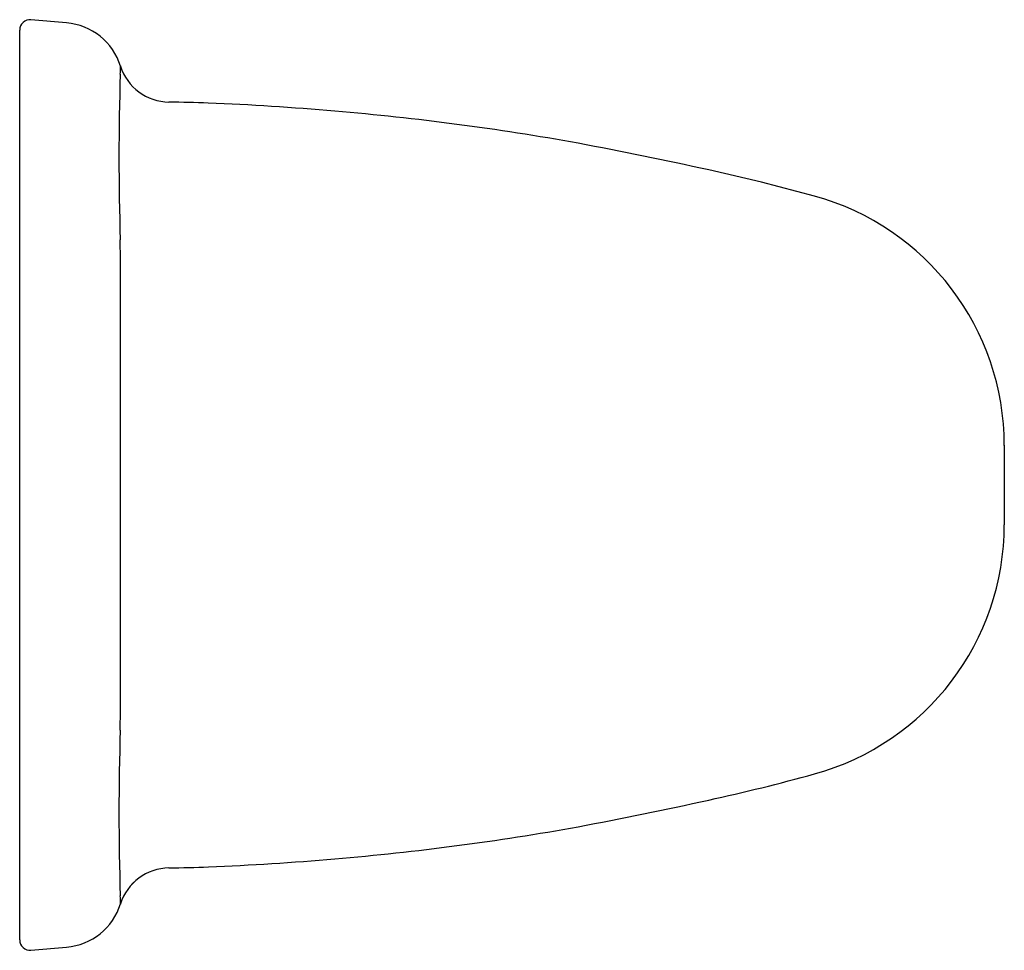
# Model space of a CAD drawing. Header units: millimetres. Extents: x 1096.8613 to 1096.9563, y 296.2807 to 296.3705.
import ezdxf

# ---------------------------------------------------------------- set-up
doc = ezdxf.new("R2010")
doc.units = ezdxf.units.MM
doc.layers.add('SANINDUSA', color=3, linetype='Continuous')

msp = doc.modelspace()

# ---------------------------------------------------------------- linework, layer by layer
at = {"layer": 'SANINDUSA'}
for p, q in [((1096.865817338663, 296.3702104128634), (1096.862381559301, 296.3705110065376)), ((1096.861294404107, 296.3688770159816), (1096.861294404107, 296.3695148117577)), ((1096.861294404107, 296.3480577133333), (1096.861294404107, 296.3688770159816)), ((1096.870997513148, 296.3652602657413), (1096.871012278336, 296.3654445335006)), ((1096.871010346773, 296.3473452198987), (1096.870995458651, 296.3492565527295)), ((1096.861294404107, 296.3031545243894), (1096.861294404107, 296.3480577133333)), ((1096.861294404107, 296.3468737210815), (1096.861294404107, 296.3477077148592)), ((1096.956294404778, 296.3294358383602), (1096.956294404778, 296.3291264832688)), ((1096.956294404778, 296.3291264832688), (1096.956294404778, 296.3220857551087)), ((1096.956294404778, 296.3220857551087), (1096.956294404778, 296.3217764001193)), ((1096.861294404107, 296.3035045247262), (1096.861294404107, 296.3043385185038)), ((1096.861294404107, 296.2823352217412), (1096.861294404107, 296.3031545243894)), ((1096.870995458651, 296.3019556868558), (1096.871010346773, 296.303867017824)), ((1096.871012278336, 296.2857677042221), (1096.870997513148, 296.2859519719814)), ((1096.861294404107, 296.281697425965), (1096.861294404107, 296.2823352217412)), ((1096.862381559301, 296.2807012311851), (1096.865817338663, 296.2810018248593))]:
    msp.add_line(p, q, dxfattribs=at)
at = {"layer": 'SANINDUSA', "flags": 128}
for points in [[(1096.871012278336, 296.3654445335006), (1096.871012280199, 296.3660501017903), (1096.871012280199, 296.3660257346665)], [(1096.937977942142, 296.3534870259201), (1096.932865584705, 296.3548272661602), (1096.927770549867, 296.3560102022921)], [(1096.871010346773, 296.303867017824), (1096.871010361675, 296.3146940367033), (1096.871010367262, 296.3256061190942), (1096.871010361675, 296.33647566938), (1096.871010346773, 296.3473452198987)], [(1096.871012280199, 296.2851864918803), (1096.871012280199, 296.2851621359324), (1096.871012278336, 296.2857677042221)]]:
    msp.add_lwpolyline(points, dxfattribs=at)
at = {"layer": 'SANINDUSA'}
for centre, radius, start, end in [((1096.862294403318, 296.3695148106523), 0.0009999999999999, 85.00000000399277, 180), ((1096.865294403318, 296.364233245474), 0.006, 17.42710520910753, 85.00000000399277), ((1096.87577725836, 296.3675668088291), 0.005000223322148, 197.8970921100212, 269.055722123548), ((1097.125802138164, 296.3572256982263), 0.2549312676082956, 178.1939325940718, 181.7913565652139), ((1096.871294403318, 296.1131813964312), 0.2494247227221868, 88.11636955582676, 88.9904168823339), ((1096.868783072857, 296.1022094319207), 0.2604801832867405, 84.95184493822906, 87.64356859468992), ((1096.871018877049, 296.1138152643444), 0.248725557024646, 79.77518122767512, 85.2296340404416), ((1096.835422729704, 295.9371539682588), 0.4289156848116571, 77.56656081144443, 79.28472494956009), ((1096.931342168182, 296.329433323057), 0.0249522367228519, 0, 74.57724164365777), ((1096.931340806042, 296.3217799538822), 0.0249535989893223, 285.4251399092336, 359.9918402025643), ((1097.125802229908, 296.2939865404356), 0.2549313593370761, 178.2086438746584, 181.8060669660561), ((1096.887840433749, 296.4786456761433), 0.1877391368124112, 282.2800021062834, 285.4893609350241), ((1096.8456778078, 296.6639859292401), 0.3778105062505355, 280.5990512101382, 282.549646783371), ((1096.871018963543, 296.5373961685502), 0.2487247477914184, 274.7703615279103, 280.2248321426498), ((1096.868330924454, 296.5564611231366), 0.2679494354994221, 272.3938716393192, 275.0041305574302), ((1096.875777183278, 296.2836456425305), 0.0050000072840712, 91.0598878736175, 162.1014836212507), ((1096.875777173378, 296.2836456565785), 0.0049999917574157, 91.07502022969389, 162.0110450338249), ((1096.871294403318, 296.5380308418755), 0.2494247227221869, 271.0096566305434, 271.890404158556), ((1096.865294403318, 296.2869789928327), 0.006, 274.9999999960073, 342.5912750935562), ((1096.862294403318, 296.2816974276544), 0.0009999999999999, 180, 274.9999999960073)]:
    msp.add_arc(centre, radius, start, end, dxfattribs=at)

doc.saveas('drawing.dxf')
